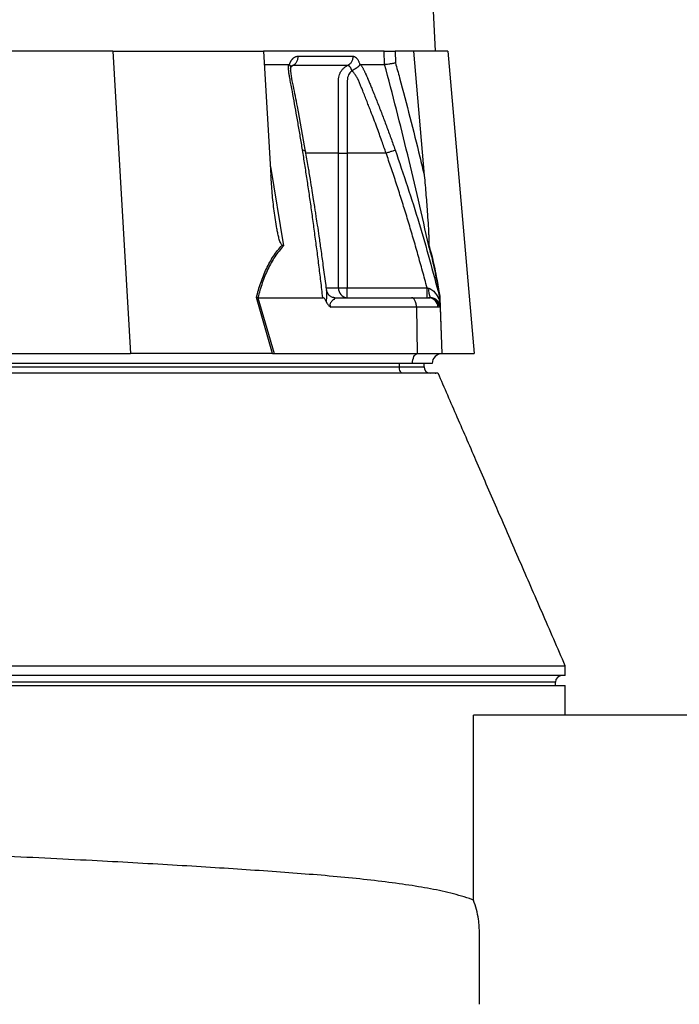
# Model space of a CAD drawing. Extents: x 4262 to 5625, y 3282 to 5186.
# Tile 5 of 14: x 4742 to 4942, y 3567 to 3867. Entities that reach past the tile are written whole.
import ezdxf

# ---------------------------------------------------------------- set-up
doc = ezdxf.new("R2010")
doc.units = 0
doc.header["$LTSCALE"] = 10
doc.header["$MEASUREMENT"] = 0
doc.layers.get('0').update_dxf_attribs({"linetype": 'CONTINUOUS'})

msp = doc.modelspace()

# ---------------------------------------------------------------- linework, layer by layer
at = {"color": 7, "linetype": 'Continuous'}
for p, q in [((4868.14, 3857.27), (4827.64, 4699.27)), ((4769.88, 3857.27), (4712.13, 3857.27)), ((4769.88, 3857.27), (4775.3, 3765.27)), ((4769.88, 3857.27), (4815.82, 3857.27)), ((4815.82, 3857.27), (4818.04, 3819.47)), ((4852.49, 3857.27), (4815.82, 3857.27)), ((4852.63, 3853.27), (4852.49, 3857.27)), ((4861.42, 3857.27), (4855.82, 3857.27)), ((4855.82, 3857.27), (4855.94, 3853.72)), ((4861.42, 3857.27), (4864.72, 3819.47)), ((4871.88, 3857.27), (4861.42, 3857.27)), ((4871.88, 3857.27), (4879.93, 3765.27)), ((4816.05, 3853.27), (4823.34, 3853.27)), ((4823.64, 3853.13), (4823.69, 3853.27)), ((4845.1, 3853.27), (4845.14, 3853.13)), ((4838.6, 3785.27), (4838.6, 3826.27)), ((4841.29, 3826.27), (4841.29, 3785.27)), ((4853.09, 3826.27), (4841.29, 3826.27)), ((4817.88, 3822.15), (4821.86, 3798.03)), ((4834.99, 3785.27), (4838.6, 3785.27)), ((4838.6, 3785.27), (4841.29, 3785.27)), ((4841.29, 3782.27), (4841.29, 3785.27)), ((4841.29, 3785.27), (4865.55, 3785.27)), ((4818.54, 3765.27), (4813.61, 3782.29)), ((4814.09, 3782.27), (4819.01, 3765.27)), ((4814.1, 3782.27), (4833.83, 3782.27)), ((4837.51, 3782.27), (4860.84, 3782.27)), ((4860.84, 3782.27), (4866, 3782.27)), ((4866, 3782.27), (4866.36, 3782.27)), ((4866.36, 3782.27), (4866.54, 3782.27)), ((4869.28, 3782.83), (4869.44, 3782.27)), ((4869.43, 3782.24), (4869.35, 3782.58)), ((4862.34, 3779.37), (4836.3, 3779.37)), ((4862.34, 3779.37), (4862.58, 3765.27)), ((4868.86, 3779.37), (4862.34, 3779.37)), ((4869.3, 3779.37), (4868.86, 3779.37)), ((4869.54, 3779.37), (4869.3, 3779.37)), ((4869.54, 3779.37), (4870.03, 3765.27)), ((4869.59, 3779.21), (4870.08, 3765.27)), ((4714.76, 3765.27), (4775.3, 3765.27)), ((4818.3, 3765.27), (4775.3, 3765.27)), ((4819.01, 3765.27), (4862.58, 3765.27)), ((4862.58, 3765.27), (4870.03, 3765.27)), ((4870.13, 3765.27), (4879.93, 3765.27)), ((4861.13, 3762.27), (4616.13, 3762.27)), ((4617.63, 3761.27), (4857.13, 3761.27)), ((4857.13, 3761.27), (4857.13, 3762.27)), ((4857.13, 3761.27), (4864.63, 3761.27)), ((4867.13, 3762.27), (4861.13, 3762.27)), ((4864.63, 3761.27), (4864.63, 3762.27)), ((4907.63, 3667.27), (4907.63, 3670.27)), ((4907.63, 3667.27), (4312.63, 3667.27)), ((4312.63, 3664.27), (4907.63, 3664.27)), ((4904.63, 3665.27), (4315.63, 3665.27)), ((4904.63, 3664.27), (4904.63, 3665.27)), ((4907.63, 3655.27), (4907.63, 3664.27)), ((4879.67, 3599), (4879.67, 3655.27)), ((4959.47, 3655.27), (4879.67, 3655.27))]:
    msp.add_line(p, q, dxfattribs=at)
at = {"color": 7, "linetype": 'Continuous', "flags": 128}
for points in [[(4861.13, 3762.27), (4861.16, 3762.84), (4861.24, 3763.39), (4861.38, 3763.9), (4861.56, 3764.35), (4861.77, 3764.73), (4862.02, 3765.01), (4862.3, 3765.19), (4862.58, 3765.27)], [(4858.13, 3759.27), (4857.94, 3759.31), (4857.75, 3759.42), (4857.58, 3759.61), (4857.43, 3759.85), (4857.3, 3760.16), (4857.21, 3760.5), (4857.15, 3760.88), (4857.13, 3761.27)]]:
    msp.add_lwpolyline(points, dxfattribs=at)
at = {"color": 7, "linetype": 'Continuous'}
for centre, radius, start, end in [((4841.45, 3785.12), 2.86, 177.0315, 266.6858), ((4871.03, 3784.47), 5, 172.1763, 206.0598), ((4865.93, 3779.34), 2.93, 0.5841, 88.6457), ((4866.33, 3779.29), 2.97, 1.5169, 89.5521), ((4866.54, 3779.27), 3, 2, 90), ((4870.13, 3762.27), 3, 92, 180), ((4870.13, 3762.27), 3, 90, 91.0431), ((4866.63, 3761.27), 2, 180, 270), ((4906.63, 3665.27), 2, 90, 180)]:
    msp.add_arc(centre, radius, start, end, dxfattribs=at)
msp.add_ellipse((4819.63, 3762.27), major_axis=(13.24, -0.32), ratio=0.225259, start_param=1.658536, end_param=1.676742, dxfattribs=at)
for points, knots in [([(4823.69, 3853.27), (4823.71, 3853.34), (4823.76, 3853.47), (4823.84, 3853.66), (4823.92, 3853.85), (4824.01, 3854.02), (4824.1, 3854.19), (4824.19, 3854.35), (4824.29, 3854.5), (4824.4, 3854.65), (4824.5, 3854.79), (4824.61, 3854.92), (4824.73, 3855.04), (4824.85, 3855.15), (4825.01, 3855.29), (4825.22, 3855.43), (4825.47, 3855.57), (4825.72, 3855.67), (4825.99, 3855.73), (4826.16, 3855.74), (4826.25, 3855.74)], [0, 0, 0, 0, 0.0442489, 0.088103, 0.1316437, 0.1749545, 0.21812, 0.2612256, 0.3043574, 0.347601, 0.3910414, 0.4347626, 0.4788469, 0.5233746, 0.5684236, 0.6548026, 0.7405374, 0.8262412, 0.9125282, 1, 1, 1, 1]), ([(4826.25, 3855.74), (4826.26, 3855.46), (4826.23, 3855.16), (4826.11, 3854.58), (4826, 3854.29), (4825.73, 3853.77), (4825.56, 3853.53), (4825.17, 3853.14), (4824.96, 3852.99), (4824.74, 3852.88)], [0, 0, 0, 0, 0.25, 0.25, 0.5, 0.5, 0.75, 0.75, 1, 1, 1, 1]), ([(4842.98, 3855.74), (4842.99, 3855.46), (4842.97, 3855.16), (4842.83, 3854.58), (4842.72, 3854.29), (4842.42, 3853.77), (4842.23, 3853.53), (4841.82, 3853.14), (4841.59, 3852.99), (4841.36, 3852.88)], [0, 0, 0, 0, 0.25, 0.25, 0.5, 0.5, 0.75, 0.75, 1, 1, 1, 1]), ([(4842.99, 3855.74), (4843.02, 3855.74), (4843.09, 3855.74), (4843.2, 3855.72), (4843.3, 3855.7), (4843.41, 3855.66), (4843.51, 3855.62), (4843.62, 3855.57), (4843.72, 3855.5), (4843.82, 3855.43), (4843.92, 3855.35), (4844.05, 3855.23), (4844.2, 3855.06), (4844.38, 3854.83), (4844.54, 3854.57), (4844.7, 3854.29), (4844.84, 3853.97), (4844.98, 3853.64), (4845.06, 3853.39), (4845.1, 3853.27)], [0, 0, 0, 0, 0.043919, 0.087472, 0.13073, 0.173768, 0.216664, 0.259492, 0.30233, 0.345255, 0.388344, 0.431671, 0.51489, 0.596546, 0.677156, 0.757259, 0.837405, 0.91814, 1, 1, 1, 1]), ([(4852.49, 3857.27), (4852.62, 3857.27), (4852.79, 3857.27), (4853.25, 3857.27), (4853.52, 3857.27), (4853.97, 3857.27), (4854.13, 3857.27), (4854.45, 3857.27), (4854.62, 3857.27), (4855.13, 3857.27), (4855.47, 3857.27), (4855.82, 3857.27)], [0, 0, 0, 0, 0.25, 0.25, 0.5, 0.5, 0.625, 0.625, 0.75, 0.75, 1, 1, 1, 1]), ([(4823.34, 3853.27), (4823.36, 3853.27), (4823.41, 3853.27), (4823.47, 3853.25), (4823.53, 3853.22), (4823.59, 3853.18), (4823.62, 3853.15), (4823.64, 3853.13)], [0, 0, 0, 0, 0.212576, 0.416535, 0.614103, 0.807726, 1, 1, 1, 1]), ([(4827.65, 3827.23), (4827.54, 3827.92), (4827.32, 3829.29), (4826.98, 3831.34), (4826.63, 3833.38), (4826.29, 3835.4), (4825.83, 3838.02), (4825.26, 3841.22), (4824.68, 3844.37), (4824.21, 3846.88), (4823.92, 3848.37), (4823.72, 3849.43), (4823.61, 3850.04), (4823.53, 3850.55), (4823.46, 3851.06), (4823.41, 3851.58), (4823.37, 3852.15), (4823.34, 3852.72), (4823.34, 3853.08), (4823.34, 3853.27)], [0, 0, 0, 0, 0.0777766, 0.1551997, 0.2322716, 0.3089948, 0.3853718, 0.5305262, 0.6744738, 0.7474235, 0.8196146, 0.8463831, 0.8697605, 0.889755, 0.9063828, 0.929523, 0.9527995, 0.9762724, 1, 1, 1, 1]), ([(4823.64, 3853.13), (4823.78, 3852.97), (4824.03, 3852.67), (4824.02, 3852.38), (4824.02, 3852.25)], [0, 0, 0, 0, 0.542775, 1, 1, 1, 1]), ([(4824.01, 3852.02), (4824.03, 3852.09), (4824.09, 3852.28), (4824.2, 3852.55), (4824.36, 3852.79), (4824.34, 3852.77), (4824.33, 3852.76)], [0, 0, 0, 0, 0.121021, 0.347236, 0.710471, 1, 1, 1, 1]), ([(4824.74, 3852.88), (4824.59, 3852.79), (4824.38, 3852.68), (4824.2, 3852.48), (4824.16, 3852.43)], [0, 0, 0, 0, 0.740631, 1, 1, 1, 1]), ([(4824.74, 3852.88), (4824.64, 3852.88), (4824.47, 3852.87), (4824.31, 3852.75), (4824.26, 3852.71)], [0, 0, 0, 0, 0.646098, 1, 1, 1, 1]), ([(4841.36, 3852.88), (4840.79, 3852.88), (4839.55, 3852.88), (4837.7, 3852.88), (4835.68, 3852.88), (4834.26, 3852.88), (4832.76, 3852.88), (4831.3, 3852.88), (4829.1, 3852.88), (4826.97, 3852.88), (4825.46, 3852.88), (4824.74, 3852.88)], [0.7589111, 0.7589111, 0.7589111, 0.7589111, 0.7820302, 0.8131687, 0.8443073, 0.8754458, 0.8754458, 0.9065844, 0.9377229, 0.9688615, 0.9919807, 0.9919807, 0.9919807, 0.9919807]), ([(4838.6, 3826.27), (4838.6, 3830.91), (4838.6, 3835.55), (4838.61, 3842.52), (4838.61, 3845.13), (4838.61, 3847.74), (4838.61, 3848.18), (4838.61, 3848.32), (4838.61, 3848.61), (4838.62, 3848.76), (4838.65, 3849.19), (4838.7, 3849.47), (4838.85, 3850.02), (4838.94, 3850.29), (4839.18, 3850.81), (4839.32, 3851.06), (4839.63, 3851.52), (4839.82, 3851.74), (4840.2, 3852.13), (4840.41, 3852.31), (4840.87, 3852.63), (4841.11, 3852.77), (4841.36, 3852.88)], [0, 0, 0, 0, 0.5, 0.5, 0.75, 0.78125, 0.78125, 0.796875, 0.796875, 0.8125, 0.8125, 0.84375, 0.84375, 0.875, 0.875, 0.90625, 0.90625, 0.9375, 0.9375, 0.96875, 0.96875, 1, 1, 1, 1]), ([(4842.65, 3851.36), (4842.65, 3851.4), (4842.63, 3851.48), (4842.59, 3851.61), (4842.53, 3851.76), (4842.46, 3851.92), (4842.38, 3852.1), (4842.27, 3852.28), (4842.15, 3852.45), (4842.01, 3852.61), (4841.85, 3852.74), (4841.69, 3852.82), (4841.53, 3852.88), (4841.41, 3852.88), (4841.36, 3852.88)], [0, 0, 0, 0, 0.038504, 0.086514, 0.144034, 0.211029, 0.287449, 0.37325, 0.468405, 0.572922, 0.680036, 0.786786, 0.893373, 1, 1, 1, 1]), ([(4842.68, 3851.37), (4842.69, 3851.38), (4842.72, 3851.41), (4842.78, 3851.45), (4842.85, 3851.49), (4842.93, 3851.54), (4843.02, 3851.58), (4843.13, 3851.64), (4843.25, 3851.7), (4843.38, 3851.76), (4843.52, 3851.84), (4843.67, 3851.92), (4843.83, 3852.01), (4844, 3852.11), (4844.17, 3852.22), (4844.34, 3852.34), (4844.52, 3852.48), (4844.7, 3852.64), (4844.87, 3852.8), (4845.02, 3852.97), (4845.1, 3853.08), (4845.14, 3853.13)], [0, 0, 0, 0, 0.017248, 0.037456, 0.060913, 0.087838, 0.118407, 0.152763, 0.191026, 0.233291, 0.279627, 0.330072, 0.384627, 0.443251, 0.505852, 0.572276, 0.648655, 0.730209, 0.816408, 0.906598, 1, 1, 1, 1]), ([(4845.14, 3853.13), (4845.15, 3853.15), (4845.17, 3853.18), (4845.21, 3853.21), (4845.24, 3853.24), (4845.28, 3853.25), (4845.32, 3853.27), (4845.35, 3853.27), (4845.36, 3853.27)], [0, 0, 0, 0, 0.160202, 0.321039, 0.484027, 0.650625, 0.822199, 1, 1, 1, 1]), ([(4845.36, 3853.27), (4845.42, 3853.16), (4845.54, 3852.96), (4845.72, 3852.64), (4845.9, 3852.33), (4846.07, 3852.01), (4846.24, 3851.69), (4846.4, 3851.36), (4846.56, 3851.04), (4846.71, 3850.71), (4846.91, 3850.29), (4847.16, 3849.71), (4847.52, 3848.85), (4847.96, 3847.8), (4848.46, 3846.59), (4849.29, 3844.57), (4850.42, 3841.75), (4851.82, 3838.15), (4853.19, 3834.53), (4854.53, 3830.9), (4855.4, 3828.45), (4855.84, 3827.23)], [0, 0, 0, 0, 0.0134228, 0.0267382, 0.0399565, 0.0530881, 0.0661437, 0.0791341, 0.0920702, 0.1049632, 0.1178244, 0.141662, 0.1728313, 0.2170572, 0.2634912, 0.3121266, 0.4491557, 0.58733, 0.7237611, 0.8613131, 1, 1, 1, 1]), ([(4866.07, 3798.03), (4864.03, 3807.29), (4861.9, 3816.52), (4857.42, 3834.94), (4855.08, 3844.12), (4852.62, 3853.27)], [0, 0, 0, 0, 0.5, 0.5, 1, 1, 1, 1]), ([(4852.63, 3853.27), (4852.75, 3853.28), (4852.93, 3853.3), (4853.39, 3853.35), (4853.65, 3853.39), (4854.1, 3853.45), (4854.26, 3853.47), (4854.58, 3853.51), (4854.75, 3853.54), (4855.09, 3853.59), (4855.26, 3853.61), (4855.6, 3853.67), (4855.77, 3853.69), (4855.94, 3853.72)], [0, 0, 0, 0, 0.25, 0.25, 0.5, 0.5, 0.625, 0.625, 0.75, 0.75, 0.875, 0.875, 1, 1, 1, 1]), ([(4855.94, 3853.72), (4856.35, 3852.2), (4858.94, 3842.7), (4861.87, 3831.29), (4864.27, 3821.36), (4864.72, 3819.47)], [0, 0, 0, 0, 0.133371, 0.835602, 1, 1, 1, 1]), ([(4828.61, 3826.78), (4827.78, 3831.37), (4826.56, 3838.05), (4825.14, 3845.6), (4824.16, 3849.81), (4824.09, 3851.61), (4824.06, 3852.52)], [0, 0, 0, 0, 0.5217875, 0.7596986, 0.8790515, 1, 1, 1, 1]), ([(4842.66, 3851.19), (4842.42, 3851.07), (4842.23, 3850.89), (4841.9, 3850.5), (4841.76, 3850.28), (4841.54, 3849.81), (4841.45, 3849.56), (4841.33, 3849.04), (4841.3, 3848.78), (4841.29, 3848.39), (4841.29, 3848.25), (4841.29, 3847.99), (4841.29, 3847.59), (4841.29, 3846.66), (4841.29, 3843.75), (4841.29, 3836.86), (4841.29, 3830.51), (4841.29, 3826.27)], [0, 0, 0, 0, 0.03125, 0.03125, 0.0625, 0.0625, 0.09375, 0.09375, 0.125, 0.125, 0.140625, 0.140625, 0.15625, 0.1875, 0.25, 0.5, 1, 1, 1, 1]), ([(4853.09, 3826.27), (4852.66, 3827.49), (4851.74, 3830.13), (4850.2, 3834.36), (4848.87, 3837.85), (4847.87, 3840.45), (4847.27, 3841.99), (4846.64, 3843.59), (4846.13, 3844.86), (4845.77, 3845.77), (4845.55, 3846.3), (4845.33, 3846.84), (4845.1, 3847.37), (4844.88, 3847.91), (4844.7, 3848.34), (4844.55, 3848.67), (4844.44, 3848.89), (4844.31, 3849.13), (4844.16, 3849.37), (4844, 3849.63), (4843.83, 3849.89), (4843.65, 3850.15), (4843.45, 3850.42), (4843.24, 3850.7), (4843.02, 3850.97), (4842.86, 3851.15), (4842.79, 3851.24)], [0, 0, 0, 0, 0.143085, 0.308796, 0.497427, 0.555835, 0.616742, 0.680167, 0.746121, 0.767405, 0.788723, 0.810074, 0.831456, 0.852865, 0.874301, 0.883002, 0.892336, 0.902282, 0.912815, 0.923904, 0.935514, 0.947608, 0.960145, 0.973084, 0.986383, 1, 1, 1, 1]), ([(4833.83, 3782.27), (4833.73, 3783.1), (4833.53, 3784.77), (4833.24, 3787.27), (4832.93, 3789.75), (4832.63, 3792.21), (4832.32, 3794.66), (4832.01, 3797.09), (4831.69, 3799.5), (4831.37, 3801.9), (4831.05, 3804.28), (4830.73, 3806.65), (4830.4, 3809), (4830.07, 3811.33), (4829.73, 3813.65), (4829.4, 3815.95), (4829.05, 3818.24), (4828.71, 3820.51), (4828.36, 3822.76), (4828.01, 3825), (4827.77, 3826.49), (4827.65, 3827.23)], [0, 0, 0, 0, 0.055211, 0.110128, 0.164753, 0.219086, 0.273129, 0.326884, 0.38035, 0.43353, 0.486425, 0.539036, 0.591365, 0.643413, 0.695181, 0.746671, 0.797884, 0.848822, 0.899487, 0.949879, 1, 1, 1, 1]), ([(4827.65, 3827.23), (4827.86, 3827.19), (4828.3, 3827.12), (4828.6, 3826.95), (4828.58, 3826.81), (4828.57, 3826.78)], [0, 0, 0, 0, 0.413139, 0.850224, 1, 1, 1, 1]), ([(4835.02, 3784.42), (4834.93, 3785.14), (4834.59, 3787.73), (4834.02, 3791.9), (4833.35, 3796.7), (4832.77, 3800.76), (4832.28, 3804.06), (4831.9, 3806.55), (4831.61, 3808.45), (4831.34, 3810.21), (4831.01, 3812.35), (4830.57, 3815.1), (4830.02, 3818.46), (4829.36, 3822.43), (4828.87, 3825.26), (4828.61, 3826.78)], [0, 0, 0, 0, 0.050663, 0.180653, 0.293264, 0.388491, 0.466333, 0.526794, 0.564787, 0.601011, 0.651659, 0.716876, 0.796665, 0.891033, 1, 1, 1, 1]), ([(4838.6, 3826.27), (4836.17, 3826.27), (4833.1, 3826.27), (4829.47, 3826.27), (4828.7, 3826.27)], [0, 0, 0, 0, 0.789481, 1, 1, 1, 1]), ([(4838.6, 3826.27), (4838.85, 3826.27), (4839.24, 3826.27), (4840.18, 3826.27), (4840.73, 3826.27), (4841.29, 3826.27)], [0, 0, 0, 0, 0.5, 0.5, 1, 1, 1, 1]), ([(4853.09, 3826.27), (4853.38, 3826.37), (4853.69, 3826.48), (4854.29, 3826.69), (4854.58, 3826.79), (4855.09, 3826.97), (4855.31, 3827.04), (4855.65, 3827.16), (4855.77, 3827.2), (4855.84, 3827.23)], [0, 0, 0, 0, 0.25, 0.25, 0.5, 0.5, 0.75, 0.75, 1, 1, 1, 1]), ([(4865.55, 3785.27), (4865.32, 3786.12), (4864.87, 3787.83), (4864.18, 3790.38), (4863.48, 3792.9), (4862.78, 3795.41), (4862.07, 3797.9), (4861.35, 3800.37), (4860.63, 3802.82), (4859.91, 3805.25), (4859.17, 3807.66), (4858.43, 3810.05), (4857.69, 3812.43), (4856.94, 3814.78), (4856.18, 3817.12), (4855.42, 3819.43), (4854.65, 3821.73), (4853.87, 3824.01), (4853.35, 3825.52), (4853.09, 3826.27)], [0, 0, 0, 0, 0.061953, 0.123509, 0.18467, 0.245435, 0.305808, 0.365787, 0.425376, 0.484574, 0.543383, 0.601804, 0.659839, 0.717488, 0.774754, 0.831636, 0.888137, 0.944258, 1, 1, 1, 1]), ([(4855.84, 3827.23), (4858.35, 3819.81), (4863.31, 3805.15), (4867.31, 3790.21), (4869.28, 3782.83)], [0, 0, 0, 0, 0.506448, 1, 1, 1, 1]), ([(4821.44, 3798.26), (4821.35, 3798.32), (4821.29, 3798.4), (4821.16, 3798.57), (4821.11, 3798.66), (4820.96, 3798.96), (4820.87, 3799.16), (4820.64, 3799.8), (4820.52, 3800.23), (4820.29, 3801.1), (4820.19, 3801.54), (4820, 3802.42), (4819.91, 3802.87), (4819.66, 3804.2), (4819.52, 3805.1), (4819.25, 3806.88), (4819.13, 3807.78), (4818.79, 3810.47), (4818.6, 3812.27), (4818.28, 3815.87), (4818.15, 3817.67), (4818.04, 3819.47)], [0, 0, 0, 0, 0.015625, 0.015625, 0.03125, 0.03125, 0.0625, 0.0625, 0.125, 0.125, 0.1875, 0.1875, 0.25, 0.25, 0.375, 0.375, 0.5, 0.5, 0.75, 0.75, 1, 1, 1, 1]), ([(4864.72, 3819.47), (4864.89, 3817.48), (4865.23, 3813.56), (4865.62, 3808.39), (4865.89, 3804.44), (4866.03, 3801.92), (4866.1, 3800.33), (4866.13, 3799.27), (4866.14, 3798.56), (4866.1, 3798.32), (4866.09, 3798.26)], [0, 0, 0, 0, 0.2763141, 0.5442272, 0.7175585, 0.8282715, 0.8984326, 0.9427069, 0.9873255, 1, 1, 1, 1]), ([(4813.61, 3782.29), (4814, 3783.83), (4814.44, 3785.33), (4815.2, 3787.53), (4815.47, 3788.25), (4816.04, 3789.67), (4816.35, 3790.37), (4817.31, 3792.41), (4818.03, 3793.7), (4819.22, 3795.51), (4819.64, 3796.1), (4820.51, 3797.22), (4820.97, 3797.75), (4821.44, 3798.26)], [0, 0, 0, 0, 0.25, 0.25, 0.375, 0.375, 0.5, 0.5, 0.75, 0.75, 0.875, 0.875, 1, 1, 1, 1]), ([(4821.86, 3798.03), (4820.91, 3797.03), (4820.04, 3795.93), (4818.47, 3793.57), (4817.76, 3792.31), (4816.8, 3790.3), (4816.5, 3789.61), (4815.93, 3788.2), (4815.66, 3787.48), (4814.91, 3785.3), (4814.48, 3783.8), (4814.1, 3782.27)], [0, 0, 0, 0, 0.25, 0.25, 0.5, 0.5, 0.625, 0.625, 0.75, 0.75, 1, 1, 1, 1]), ([(4866.09, 3798.26), (4866.08, 3798.19), (4866.06, 3798.11), (4866.07, 3798.03), (4866.07, 3798.03)], [0, 0, 0, 0, 0.977857, 1, 1, 1, 1]), ([(4869.44, 3782.27), (4869.34, 3782.85), (4868.96, 3785.23), (4868.23, 3789.25), (4867.2, 3794.11), (4866.45, 3796.71), (4866.07, 3798.03)], [0, 0, 0, 0, 0.096818, 0.393267, 0.691599, 1, 1, 1, 1]), ([(4866.09, 3798.26), (4866.33, 3797.47), (4866.82, 3795.8), (4867.54, 3792.81), (4868.34, 3788.97), (4868.98, 3785.4), (4869.38, 3782.94), (4869.49, 3782.29)], [0, 0, 0, 0, 0.187656, 0.392204, 0.596857, 0.89334, 1, 1, 1, 1]), ([(4834.99, 3780.86), (4834.99, 3780.94), (4834.98, 3781.35), (4835.01, 3782.4), (4835.11, 3783.57), (4835.03, 3784.22), (4835, 3784.42)], [0, 0, 0, 0, 0.059046, 0.300682, 0.794115, 1, 1, 1, 1]), ([(4837.51, 3782.27), (4837.28, 3782.29), (4836.79, 3782.33), (4836, 3782.73), (4835.41, 3783.33), (4835.1, 3783.99), (4835.05, 3784.27), (4835.04, 3784.39)], [0, 0, 0, 0, 0.204984, 0.429505, 0.670951, 0.870833, 1, 1, 1, 1]), ([(4865.55, 3782.27), (4865.55, 3782.27), (4865.55, 3782.35), (4865.55, 3782.65), (4865.55, 3782.87), (4865.55, 3783.42), (4865.55, 3783.76), (4865.55, 3784.48), (4865.55, 3784.88), (4865.55, 3785.27)], [0, 0, 0, 0, 0.25, 0.25, 0.5, 0.5, 0.75, 0.75, 1, 1, 1, 1]), ([(4866.08, 3785.15), (4866.32, 3785.09), (4866.54, 3784.99), (4866.95, 3784.75), (4867.14, 3784.61), (4867.67, 3784.15), (4867.97, 3783.79), (4868.51, 3783.03), (4868.74, 3782.62), (4869.15, 3781.77), (4869.33, 3781.32), (4869.49, 3780.86)], [0, 0, 0, 0, 0.125, 0.125, 0.25, 0.25, 0.5, 0.5, 0.75, 0.75, 1, 1, 1, 1]), ([(4834.99, 3780.86), (4834.87, 3781.16), (4834.73, 3781.46), (4834.47, 3781.86), (4834.37, 3781.99), (4834.19, 3782.14), (4834.13, 3782.18), (4833.99, 3782.25), (4833.92, 3782.27), (4833.85, 3782.27)], [0, 0, 0, 0, 0.5, 0.5, 0.75, 0.75, 0.875, 0.875, 1, 1, 1, 1]), ([(4834.99, 3780.86), (4835.06, 3780.69), (4835.14, 3780.54), (4835.31, 3780.24), (4835.42, 3780.1), (4835.64, 3779.85), (4835.76, 3779.74), (4836.02, 3779.54), (4836.16, 3779.45), (4836.3, 3779.37)], [0, 0, 0, 0, 0.25, 0.25, 0.5, 0.5, 0.75, 0.75, 1, 1, 1, 1]), ([(4837.51, 3782.27), (4837.51, 3782.27), (4837.51, 3782.27), (4837.52, 3782.27), (4837.52, 3782.27), (4837.53, 3782.27), (4837.54, 3782.26), (4837.55, 3782.26), (4837.56, 3782.25), (4837.56, 3782.24), (4837.56, 3782.22), (4837.52, 3782.15), (4837.47, 3782.09), (4837.26, 3781.87), (4837.06, 3781.68), (4836.73, 3781.36), (4836.62, 3781.24), (4836.39, 3780.98), (4836.27, 3780.84), (4836.12, 3780.59), (4836.08, 3780.5), (4836.02, 3780.29), (4836, 3780.17), (4836.02, 3779.93), (4836.06, 3779.8), (4836.16, 3779.58), (4836.23, 3779.47), (4836.3, 3779.37)], [0, 0, 0, 0, 0.003906, 0.003906, 0.007812, 0.015625, 0.03125, 0.03125, 0.0625, 0.0625, 0.125, 0.125, 0.25, 0.25, 0.5, 0.5, 0.625, 0.625, 0.75, 0.75, 0.8125, 0.8125, 0.875, 0.875, 0.9375, 0.9375, 1, 1, 1, 1]), ([(4862.34, 3779.37), (4862.33, 3779.72), (4862.29, 3780.09), (4862.14, 3780.8), (4862.02, 3781.15), (4861.73, 3781.71), (4861.56, 3781.93), (4861.2, 3782.21), (4861.01, 3782.27), (4860.84, 3782.27)], [0, 0, 0, 0, 0.25, 0.25, 0.5, 0.5, 0.75, 0.75, 1, 1, 1, 1]), ([(4869.44, 3782.27), (4869.44, 3782.27), (4869.44, 3782.2), (4869.45, 3782), (4869.45, 3781.87), (4869.46, 3781.6), (4869.46, 3781.46), (4869.47, 3781.16), (4869.48, 3781.01), (4869.49, 3780.86)], [0, 0, 0, 0, 0.25, 0.25, 0.5, 0.5, 0.75, 0.75, 1, 1, 1, 1]), ([(4869.49, 3780.86), (4869.49, 3780.69), (4869.5, 3780.54), (4869.51, 3780.24), (4869.51, 3780.1), (4869.52, 3779.85), (4869.52, 3779.74), (4869.53, 3779.54), (4869.53, 3779.45), (4869.54, 3779.37)], [0, 0, 0, 0, 0.25, 0.25, 0.5, 0.5, 0.75, 0.75, 1, 1, 1, 1]), ([(4868.87, 3759.27), (4868.86, 3759.27), (4868.84, 3759.27), (4868.64, 3759.27), (4867.99, 3759.27), (4868.09, 3759.27), (4868.27, 3759.27), (4868.26, 3759.27), (4867.83, 3759.27), (4866.83, 3759.27), (4865.29, 3759.27), (4863.47, 3759.27), (4861.23, 3759.27), (4852.41, 3759.27), (4814.6, 3759.27), (4756.01, 3759.27), (4692.49, 3759.27), (4652.91, 3759.27), (4634.29, 3759.27), (4625.83, 3759.27), (4621.6, 3759.27), (4617.16, 3759.27), (4612.88, 3759.27), (4608.97, 3759.27), (4604.85, 3759.27), (4600.21, 3759.27), (4595.18, 3759.27), (4590.33, 3759.27), (4561.58, 3759.27), (4513.81, 3759.27), (4448.95, 3759.27), (4403.63, 3759.27), (4376.83, 3759.27), (4367.69, 3759.27), (4362.88, 3759.27), (4359.04, 3759.27), (4356.35, 3759.27), (4354.63, 3759.27), (4353.36, 3759.27), (4352.41, 3759.27), (4352.01, 3759.27), (4351.92, 3759.27), (4352.12, 3759.27), (4352.26, 3759.27), (4351.22, 3759.27), (4351.37, 3759.27), (4351.39, 3759.27)], [0, 0, 0, 0, 0.053375, 0.11556, 0.139725, 0.144611, 0.149543, 0.154444, 0.159273, 0.164072, 0.167603, 0.171134, 0.174662, 0.178194, 0.206891, 0.321681, 0.409736, 0.453764, 0.475781, 0.481371, 0.487, 0.492541, 0.498008, 0.501837, 0.505666, 0.512059, 0.518502, 0.525004, 0.531479, 0.631542, 0.708594, 0.785646, 0.808655, 0.814869, 0.821081, 0.827247, 0.83078, 0.834313, 0.837846, 0.841379, 0.848363, 0.855367, 0.862392, 0.869406, 0.980366, 1, 1, 1, 1]), ([(4907.63, 3670.27), (4905.28, 3675.69), (4900.66, 3686.3), (4893.81, 3702.02), (4887.22, 3717.17), (4880.9, 3731.74), (4874.82, 3745.75), (4870.88, 3754.81), (4868.94, 3759.27)], [0, 0, 0, 0, 0.1838974, 0.3601852, 0.5293476, 0.6919526, 0.8486208, 1, 1, 1, 1]), ([(4312.76, 3670.27), (4312.77, 3670.27), (4312.8, 3670.27), (4314.32, 3670.27), (4317.09, 3670.27), (4321.15, 3670.27), (4326.44, 3670.27), (4332.94, 3670.27), (4340.62, 3670.27), (4349.46, 3670.27), (4359.4, 3670.27), (4370.42, 3670.27), (4382.46, 3670.27), (4395.47, 3670.27), (4409.4, 3670.27), (4424.18, 3670.27), (4439.76, 3670.27), (4456.07, 3670.27), (4473.03, 3670.27), (4490.58, 3670.27), (4508.64, 3670.27), (4527.13, 3670.27), (4545.98, 3670.27), (4565.1, 3670.27), (4584.41, 3670.27), (4603.83, 3670.27), (4623.28, 3670.27), (4642.67, 3670.27), (4661.93, 3670.27), (4680.96, 3670.27), (4699.69, 3670.27), (4718.04, 3670.27), (4735.93, 3670.27), (4753.28, 3670.27), (4770.02, 3670.27), (4786.08, 3670.27), (4801.38, 3670.27), (4815.87, 3670.27), (4829.49, 3670.27), (4842.16, 3670.27), (4853.85, 3670.27), (4864.49, 3670.27), (4874.05, 3670.27), (4882.48, 3670.27), (4889.75, 3670.27), (4895.83, 3670.27), (4900.68, 3670.27), (4904.32, 3670.27), (4906.61, 3670.27), (4907.67, 3670.27), (4907.53, 3670.27), (4907.49, 3670.27)], [0, 0, 0, 0, 0.014868, 0.035673, 0.056478, 0.077282, 0.098087, 0.118892, 0.139696, 0.160501, 0.181306, 0.20211, 0.222915, 0.24372, 0.264524, 0.285329, 0.306134, 0.326938, 0.347743, 0.368548, 0.389352, 0.410157, 0.430962, 0.451766, 0.472571, 0.493376, 0.51418, 0.534985, 0.55579, 0.576594, 0.597399, 0.618204, 0.639008, 0.659813, 0.680618, 0.701422, 0.722227, 0.743032, 0.763836, 0.784641, 0.805446, 0.82625, 0.847055, 0.86786, 0.888664, 0.909469, 0.930273, 0.951078, 0.971883, 0.992687, 1, 1, 1, 1]), ([(4879.67, 3599), (4879.51, 3599.05), (4877.33, 3599.85), (4872.87, 3601.15), (4865.81, 3602.62), (4858.08, 3603.84), (4849.67, 3604.94), (4840.61, 3605.89), (4831.05, 3606.72), (4821.04, 3607.48), (4810.62, 3608.21), (4799.65, 3608.92), (4788.14, 3609.63), (4776.1, 3610.32), (4763.17, 3611.02), (4749.31, 3611.72), (4734.5, 3612.41), (4719.17, 3613.09), (4703.34, 3613.74), (4687.05, 3614.37), (4670.67, 3614.96), (4654.26, 3615.51), (4637.88, 3616.03), (4621.25, 3616.53), (4604.42, 3617.01), (4587.46, 3617.46), (4570.72, 3617.88), (4554.28, 3618.27), (4538.17, 3618.63), (4522.12, 3618.94), (4506.2, 3619.23), (4490.46, 3619.52), (4475.26, 3619.81), (4460.63, 3620.09), (4446.61, 3620.37), (4432.95, 3620.64), (4419.72, 3620.91), (4406.99, 3621.17), (4395.03, 3621.42), (4383.87, 3621.66), (4373.5, 3621.89), (4363.76, 3622.1), (4354.72, 3622.31), (4346.42, 3622.5), (4339.05, 3622.68), (4332.6, 3622.85), (4327.07, 3623), (4322.36, 3623.14), (4318.52, 3623.27), (4315.59, 3623.4), (4313.66, 3623.52), (4312.7, 3623.63), (4312.73, 3623.68), (4312.75, 3623.71)], [0, 0, 0, 0, 0.001434, 0.019378, 0.037338, 0.055287, 0.07367, 0.092065, 0.110449, 0.128377, 0.146316, 0.164244, 0.182566, 0.200898, 0.21922, 0.239729, 0.260255, 0.280764, 0.301871, 0.322994, 0.344101, 0.364594, 0.385102, 0.405595, 0.426684, 0.447791, 0.46888, 0.489359, 0.509855, 0.530334, 0.551409, 0.572501, 0.593576, 0.614049, 0.634538, 0.655011, 0.676079, 0.697164, 0.718232, 0.738707, 0.759198, 0.779673, 0.800744, 0.821831, 0.842901, 0.863374, 0.883862, 0.904334, 0.925401, 0.946485, 0.967552, 0.988023, 1, 1, 1, 1]), ([(4881.52, 3567.27), (4881.52, 3569.99), (4881.53, 3575.66), (4881.48, 3582.81), (4881.57, 3588.72), (4881.34, 3592.69), (4880.65, 3596.13), (4880, 3598.04), (4879.67, 3599)], [0, 0, 0, 0, 0.255369, 0.532254, 0.67112, 0.809542, 0.904176, 1, 1, 1, 1])]:
    msp.add_open_spline(points, degree=3, knots=knots, dxfattribs=at)
for points in [[(4826.25, 3855.74), (4832.44, 3855.74), (4838.04, 3855.74), (4842.99, 3855.74)], [(4845.36, 3853.27), (4846.67, 3853.27), (4849.2, 3853.27), (4851.52, 3853.27), (4852.63, 3853.27)], [(4821.44, 3798.26), (4821.57, 3798.18), (4821.71, 3798.1), (4821.86, 3798.03)], [(4865.55, 3785.27), (4865.73, 3785.23), (4865.9, 3785.19), (4866.08, 3785.15)], [(4814.09, 3782.27), (4813.92, 3782.27), (4813.76, 3782.28), (4813.61, 3782.29)], [(4814.1, 3782.27), (4814.09, 3782.27), (4814.09, 3782.27), (4814.09, 3782.27)], [(4818.54, 3765.27), (4818.69, 3765.27), (4818.85, 3765.27), (4819.01, 3765.27)]]:
    msp.add_open_spline(points, degree=3, dxfattribs=at)

doc.saveas('drawing.dxf')
